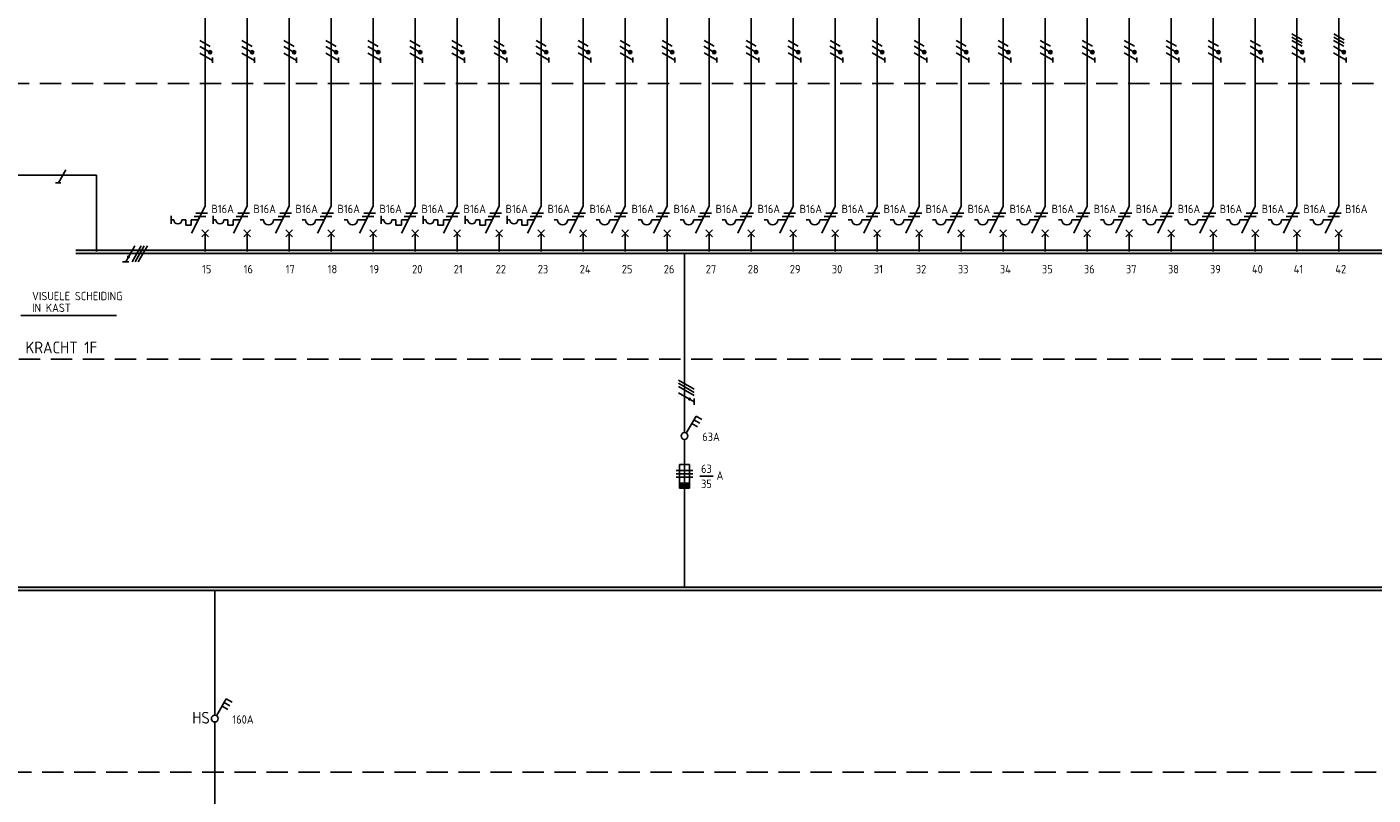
# Model space of a CAD drawing. Header units: millimetres. Extents: x 0 to 1189, y 0 to 841.
# Tile 3 of 7: x 335 to 735, y 345 to 574. Entities that reach past the tile are written whole.
import ezdxf
from ezdxf.enums import TextEntityAlignment as Align

# ---------------------------------------------------------------- set-up
doc = ezdxf.new("R2010")
doc.units = ezdxf.units.MM
doc.linetypes.add('HIDDEN', pattern=[9.525, 6.35, -3.175])
doc.layers.get('0').update_dxf_attribs({"linetype": 'CONTINUOUS'})
for name, color, linetype in [('1', 7, 'CONTINUOUS'), ('40', 1, 'CONTINUOUS'), ('70', 1, 'CONTINUOUS'), ('71', 2, 'CONTINUOUS'), ('73', 4, 'CONTINUOUS'), ('LIJN025', 10, 'CONTINUOUS'), ('LIJN035', 50, 'CONTINUOUS'), ('LIJN050', 90, 'CONTINUOUS'), ('TEKST25', 10, 'CONTINUOUS'), ('TEKST35', 50, 'CONTINUOUS')]:
    doc.layers.add(name, color=color, linetype=linetype)
doc.styles.add('5_0', font='iso.shx')
doc.styles.add('ISO', font='ISO.SHX')
doc.styles.add('NEN', font='iso.shx')

# ---------------------------------------------------------------- blocks, each defined once
blk = doc.blocks.new('AARDLEKSCH')
at = {"layer": '1', "color": 2}
for p, q in [((-10.09, 4), (-9.29, 4)), ((-6.89, 4), (-5.69, 4)), ((-5.69, 4), (-5.69, 2.4)), ((-5.69, 2.4), (-4.09, 2.4)), ((-4.09, 2.4), (-4.09, 4)), ((-4.09, 4), (-2.03, 4))]:
    blk.add_line(p, q, dxfattribs=at)
blk.add_arc((-8.09, 4), 1.2, 180, 0, dxfattribs=at)
at = {"layer": 'LIJN050'}
blk.add_line((-10.09, 2.79), (-10.09, 5.19), dxfattribs=at)

msp = doc.modelspace()

# ---------------------------------------------------------------- linework, layer by layer
at = {"color": 10}
for p, q in [((366.69, 508.46), (363.98, 503.77)), ((368.56, 508.46), (365.86, 503.77)), ((369.5, 508.46), (366.79, 503.77)), ((369.5, 508.46), (366.79, 503.77)), ((370.44, 508.46), (367.73, 503.77)), ((364.92, 503.77), (363.04, 503.77)), ((528.45, 468.54), (533.14, 465.83)), ((528.45, 467.6), (533.14, 464.89)), ((528.45, 467.6), (533.14, 464.89)), ((528.45, 466.66), (533.14, 463.96)), ((528.45, 464.79), (533.14, 462.08)), ((533.14, 463.02), (533.14, 461.14))]:
    msp.add_line(p, q, dxfattribs=at)
for p, q in [((369.5, 508.46), (366.79, 503.77)), ((528.45, 467.6), (533.14, 464.89))]:
    msp.add_line(p, q)
at = {"color": 10, "const_width": 0.469}
for points in [[(365, 505.06, 1), (364.59, 505.3, 1)], [(531.85, 463.1, 1), (531.62, 462.69, 1)]]:
    msp.add_lwpolyline(points, format="xyb", close=True, dxfattribs=at)
at = {"layer": '1', "color": 1}
for p, q in [((389.09, 567.83), (386.06, 569.58)), ((401.59, 567.83), (398.56, 569.58)), ((414.09, 567.83), (411.06, 569.58)), ((426.59, 567.83), (423.56, 569.58)), ((439.09, 567.83), (436.06, 569.58)), ((451.59, 567.83), (448.56, 569.58)), ((464.09, 567.83), (461.06, 569.58)), ((476.59, 567.87), (473.56, 569.62)), ((489.09, 567.87), (486.06, 569.62)), ((501.59, 567.87), (498.56, 569.62)), ((514.09, 567.87), (511.06, 569.62)), ((526.59, 567.87), (523.56, 569.62)), ((539.09, 567.87), (536.06, 569.62)), ((551.59, 567.87), (548.56, 569.62)), ((564.09, 567.87), (561.06, 569.62)), ((576.59, 567.87), (573.56, 569.62)), ((589.09, 567.87), (586.06, 569.62)), ((601.59, 567.87), (598.56, 569.62)), ((614.09, 567.87), (611.06, 569.62)), ((626.59, 567.87), (623.56, 569.62)), ((639.09, 567.87), (636.06, 569.62)), ((651.59, 567.87), (648.56, 569.62)), ((664.09, 567.87), (661.06, 569.62)), ((676.59, 567.87), (673.56, 569.62)), ((689.09, 567.87), (686.06, 569.62)), ((701.59, 567.87), (698.56, 569.62)), ((713.99, 569.8), (710.96, 571.55)), ((713.99, 568.8), (710.96, 570.55)), ((713.99, 567.87), (710.96, 569.62)), ((726.39, 567.87), (723.36, 569.62)), ((726.49, 569.8), (723.46, 571.55)), ((726.49, 568.8), (723.46, 570.55)), ((389.01, 566.1), (386.03, 567.83)), ((389.84, 563.67), (386.06, 565.85)), ((401.51, 566.1), (398.53, 567.83)), ((402.34, 563.67), (398.56, 565.85)), ((414.01, 566.1), (411.03, 567.83)), ((414.84, 563.67), (411.06, 565.85)), ((426.51, 566.1), (423.53, 567.83)), ((427.34, 563.67), (423.56, 565.85)), ((439.01, 566.1), (436.03, 567.83)), ((439.84, 563.67), (436.06, 565.85)), ((451.51, 566.1), (448.53, 567.83)), ((452.34, 563.67), (448.56, 565.85)), ((464.01, 566.1), (461.03, 567.83)), ((464.84, 563.67), (461.06, 565.85)), ((476.51, 566.15), (473.53, 567.88)), ((477.34, 563.71), (473.56, 565.9)), ((489.01, 566.15), (486.03, 567.88)), ((489.84, 563.71), (486.06, 565.9)), ((501.51, 566.15), (498.53, 567.88)), ((502.34, 563.71), (498.56, 565.9)), ((514.01, 566.15), (511.03, 567.88)), ((514.84, 563.71), (511.06, 565.9)), ((526.51, 566.15), (523.53, 567.88)), ((527.34, 563.71), (523.56, 565.9)), ((539.01, 566.15), (536.03, 567.88)), ((539.84, 563.71), (536.06, 565.9)), ((551.51, 566.15), (548.53, 567.88)), ((552.34, 563.71), (548.56, 565.9)), ((564.01, 566.15), (561.03, 567.88)), ((564.84, 563.71), (561.06, 565.9)), ((576.51, 566.15), (573.53, 567.88)), ((577.34, 563.71), (573.56, 565.9)), ((589.01, 566.15), (586.03, 567.88)), ((589.84, 563.71), (586.06, 565.9)), ((601.51, 566.15), (598.53, 567.88)), ((602.34, 563.71), (598.56, 565.9)), ((614.01, 566.15), (611.03, 567.88)), ((614.84, 563.71), (611.06, 565.9)), ((626.51, 566.15), (623.53, 567.88)), ((627.34, 563.71), (623.56, 565.9)), ((639.01, 566.15), (636.03, 567.88)), ((639.84, 563.71), (636.06, 565.9)), ((651.51, 566.15), (648.53, 567.88)), ((652.34, 563.71), (648.56, 565.9)), ((664.01, 566.15), (661.03, 567.88)), ((664.84, 563.71), (661.06, 565.9)), ((676.51, 566.15), (673.53, 567.88)), ((677.34, 563.71), (673.56, 565.9)), ((689.01, 566.15), (686.03, 567.88)), ((689.84, 563.71), (686.06, 565.9)), ((701.51, 566.15), (698.53, 567.88)), ((702.34, 563.71), (698.56, 565.9)), ((713.91, 566.15), (710.93, 567.88)), ((714.74, 563.71), (710.96, 565.9)), ((726.31, 566.15), (723.33, 567.88)), ((727.14, 563.71), (723.36, 565.9)), ((346.16, 531.07), (343.98, 527.28)), ((527.76, 441.64), (532.76, 441.64)), ((532.76, 441.64), (527.76, 441.64)), ((527.76, 440.64), (532.76, 440.64)), ((527.76, 439.64), (532.76, 439.64))]:
    msp.add_line(p, q, dxfattribs=at)
at = {"layer": '1', "color": 2}
for p, q in [((383.56, 512.21), (387.58, 520.25)), ((396.06, 512.21), (400.08, 520.25)), ((408.56, 512.21), (412.58, 520.25)), ((421.06, 512.21), (425.08, 520.25)), ((433.56, 512.21), (437.58, 520.25)), ((446.06, 512.21), (450.08, 520.25)), ((458.56, 512.21), (462.58, 520.25)), ((471.06, 512.21), (475.08, 520.25)), ((483.56, 512.21), (487.58, 520.25)), ((496.06, 512.21), (500.08, 520.25)), ((508.56, 512.21), (512.58, 520.25)), ((521.06, 512.21), (525.08, 520.25)), ((533.56, 512.21), (537.58, 520.25)), ((546.06, 512.21), (550.08, 520.25)), ((558.56, 512.21), (562.58, 520.25)), ((571.06, 512.21), (575.08, 520.25)), ((583.56, 512.21), (587.58, 520.25)), ((596.06, 512.21), (600.08, 520.25)), ((608.56, 512.21), (612.58, 520.25)), ((621.06, 512.21), (625.08, 520.25)), ((633.56, 512.21), (637.58, 520.25)), ((646.06, 512.21), (650.08, 520.25)), ((658.56, 512.21), (662.58, 520.25)), ((671.06, 512.21), (675.08, 520.25)), ((683.56, 512.21), (687.58, 520.25)), ((696.06, 512.21), (700.08, 520.25)), ((708.46, 512.21), (712.48, 520.25)), ((720.86, 512.21), (724.88, 520.25)), ((403.98, 516.21), (404.98, 516.21)), ((407.98, 516.21), (410.56, 516.21)), ((416.48, 516.21), (417.48, 516.21)), ((420.48, 516.21), (423.06, 516.21)), ((428.98, 516.21), (429.98, 516.21)), ((432.98, 516.21), (435.56, 516.21)), ((491.48, 516.21), (492.48, 516.21)), ((495.48, 516.21), (498.06, 516.21)), ((503.98, 516.21), (504.98, 516.21)), ((507.98, 516.21), (510.56, 516.21)), ((516.48, 516.21), (517.48, 516.21)), ((520.48, 516.21), (523.06, 516.21)), ((528.98, 516.21), (529.98, 516.21)), ((532.98, 516.21), (535.56, 516.21)), ((541.48, 516.21), (542.48, 516.21)), ((545.48, 516.21), (548.06, 516.21)), ((553.98, 516.21), (554.98, 516.21)), ((557.98, 516.21), (560.56, 516.21)), ((566.48, 516.21), (567.48, 516.21)), ((570.48, 516.21), (573.06, 516.21)), ((578.98, 516.21), (579.98, 516.21)), ((582.98, 516.21), (585.56, 516.21)), ((591.48, 516.21), (592.48, 516.21)), ((595.48, 516.21), (598.06, 516.21)), ((603.98, 516.21), (604.98, 516.21)), ((607.98, 516.21), (610.56, 516.21)), ((616.48, 516.21), (617.48, 516.21)), ((620.48, 516.21), (623.06, 516.21)), ((628.98, 516.21), (629.98, 516.21)), ((632.98, 516.21), (635.56, 516.21)), ((641.48, 516.21), (642.48, 516.21)), ((645.48, 516.21), (648.06, 516.21)), ((653.98, 516.21), (654.98, 516.21)), ((657.98, 516.21), (660.56, 516.21)), ((666.48, 516.21), (667.48, 516.21)), ((670.48, 516.21), (673.06, 516.21)), ((678.98, 516.21), (679.98, 516.21)), ((682.98, 516.21), (685.56, 516.21)), ((691.48, 516.21), (692.48, 516.21)), ((695.48, 516.21), (698.06, 516.21)), ((703.88, 516.21), (704.88, 516.21)), ((707.88, 516.21), (710.46, 516.21)), ((716.28, 516.21), (717.28, 516.21)), ((720.28, 516.21), (722.86, 516.21)), ((528.76, 436.39), (528.76, 443.39)), ((528.76, 443.39), (531.76, 443.39)), ((531.76, 443.39), (531.76, 436.39)), ((531.76, 437.89), (528.76, 437.89)), ((531.76, 437.64), (528.76, 437.64)), ((531.76, 437.39), (528.76, 437.39)), ((531.76, 437.14), (528.76, 437.14)), ((531.76, 436.89), (528.76, 436.89)), ((531.76, 436.64), (528.76, 436.64)), ((531.76, 436.39), (528.76, 436.39))]:
    msp.add_line(p, q, dxfattribs=at)
at = {"layer": '1', "color": 1}
for centre in [(389.09, 566.08), (401.59, 566.08), (414.09, 566.08), (426.59, 566.08), (439.09, 566.08), (451.59, 566.08), (464.09, 566.08), (476.59, 566.12), (489.09, 566.12), (501.59, 566.12), (514.09, 566.12), (526.59, 566.12), (539.09, 566.12), (551.59, 566.12), (564.09, 566.12), (576.59, 566.12), (589.09, 566.12), (601.59, 566.12), (614.09, 566.12), (626.59, 566.12), (639.09, 566.12), (651.59, 566.12), (664.09, 566.12), (676.59, 566.12), (689.09, 566.12), (689.09, 566.12), (701.59, 566.12), (713.99, 566.12), (726.39, 566.12)]:
    msp.add_circle(centre, 0.5, dxfattribs=at)
at = {"layer": '1', "color": 2}
for centre in [(406.48, 516.21), (418.98, 516.21), (431.48, 516.21), (493.98, 516.21), (506.48, 516.21), (518.98, 516.21), (531.48, 516.21), (543.98, 516.21), (556.48, 516.21), (568.98, 516.21), (581.48, 516.21), (593.98, 516.21), (606.48, 516.21), (618.98, 516.21), (631.48, 516.21), (643.98, 516.21), (656.48, 516.21), (668.98, 516.21), (681.48, 516.21), (693.98, 516.21), (706.38, 516.21), (718.78, 516.21)]:
    msp.add_arc(centre, 1.5, 180, 0, dxfattribs=at)
at = {"layer": '70'}
for p, q in [((389.83, 562.95), (389.83, 564.51)), ((402.33, 562.95), (402.33, 564.51)), ((414.83, 562.95), (414.83, 564.51)), ((427.33, 562.95), (427.33, 564.51)), ((439.83, 562.95), (439.83, 564.51)), ((452.33, 562.95), (452.33, 564.51)), ((464.83, 562.95), (464.83, 564.51)), ((477.33, 563), (477.33, 564.55)), ((489.83, 563), (489.83, 564.55)), ((502.33, 563), (502.33, 564.55)), ((514.83, 563), (514.83, 564.55)), ((527.33, 563), (527.33, 564.55)), ((539.83, 563), (539.83, 564.55)), ((552.33, 563), (552.33, 564.55)), ((564.83, 563), (564.83, 564.55)), ((577.33, 563), (577.33, 564.55)), ((589.83, 563), (589.83, 564.55)), ((602.33, 563), (602.33, 564.55)), ((614.83, 563), (614.83, 564.55)), ((627.33, 563), (627.33, 564.55)), ((639.83, 563), (639.83, 564.55)), ((652.33, 563), (652.33, 564.55)), ((664.83, 563), (664.83, 564.55)), ((677.33, 563), (677.33, 564.55)), ((689.83, 563), (689.83, 564.55)), ((702.33, 563), (702.33, 564.55)), ((714.73, 563), (714.73, 564.55)), ((727.13, 563), (727.13, 564.55)), ((344.66, 527.28), (343.11, 527.28)), ((384.31, 517.21), (387.81, 517.21)), ((384.81, 518.21), (388.31, 518.21)), ((396.81, 517.21), (400.31, 517.21)), ((397.31, 518.21), (400.81, 518.21)), ((409.31, 517.21), (412.81, 517.21)), ((409.81, 518.21), (413.31, 518.21)), ((421.81, 517.21), (425.31, 517.21)), ((422.31, 518.21), (425.81, 518.21)), ((434.31, 517.21), (437.81, 517.21)), ((434.81, 518.21), (438.31, 518.21)), ((446.81, 517.21), (450.31, 517.21)), ((447.31, 518.21), (450.81, 518.21)), ((459.31, 517.21), (462.81, 517.21)), ((459.81, 518.21), (463.31, 518.21)), ((471.81, 517.21), (475.31, 517.21)), ((472.31, 518.21), (475.81, 518.21)), ((484.31, 517.21), (487.81, 517.21)), ((484.81, 518.21), (488.31, 518.21)), ((496.81, 517.21), (500.31, 517.21)), ((497.31, 518.21), (500.81, 518.21)), ((509.31, 517.21), (512.81, 517.21)), ((509.81, 518.21), (513.31, 518.21)), ((521.81, 517.21), (525.31, 517.21)), ((522.31, 518.21), (525.81, 518.21)), ((534.31, 517.21), (537.81, 517.21)), ((534.81, 518.21), (538.31, 518.21)), ((546.81, 517.21), (550.31, 517.21)), ((547.31, 518.21), (550.81, 518.21)), ((559.31, 517.21), (562.81, 517.21)), ((559.81, 518.21), (563.31, 518.21)), ((571.81, 517.21), (575.31, 517.21)), ((572.31, 518.21), (575.81, 518.21)), ((584.31, 517.21), (587.81, 517.21)), ((584.81, 518.21), (588.31, 518.21)), ((596.81, 517.21), (600.31, 517.21)), ((597.31, 518.21), (600.81, 518.21)), ((609.31, 517.21), (612.81, 517.21)), ((609.81, 518.21), (613.31, 518.21)), ((621.81, 517.21), (625.31, 517.21)), ((622.31, 518.21), (625.81, 518.21)), ((634.31, 517.21), (637.81, 517.21)), ((634.81, 518.21), (638.31, 518.21)), ((646.81, 517.21), (650.31, 517.21)), ((647.31, 518.21), (650.81, 518.21)), ((659.31, 517.21), (662.81, 517.21)), ((659.81, 518.21), (663.31, 518.21)), ((671.81, 517.21), (675.31, 517.21)), ((672.31, 518.21), (675.81, 518.21)), ((684.31, 517.21), (687.81, 517.21)), ((684.81, 518.21), (688.31, 518.21)), ((696.81, 517.21), (700.31, 517.21)), ((697.31, 518.21), (700.81, 518.21)), ((709.21, 517.21), (712.71, 517.21)), ((709.71, 518.21), (713.21, 518.21)), ((721.61, 517.21), (725.11, 517.21)), ((722.11, 518.21), (725.61, 518.21)), ((534.77, 439.9), (538.77, 439.9))]:
    msp.add_line(p, q, dxfattribs=at)
at = {"layer": '70', "const_width": 0.5}
for points in [[(389.09, 566.33, 1), (389.09, 565.83, 1)], [(401.59, 566.33, 1), (401.59, 565.83, 1)], [(414.09, 566.33, 1), (414.09, 565.83, 1)], [(426.59, 566.33, 1), (426.59, 565.83, 1)], [(439.09, 566.33, 1), (439.09, 565.83, 1)], [(451.59, 566.33, 1), (451.59, 565.83, 1)], [(464.09, 566.33, 1), (464.09, 565.83, 1)], [(476.59, 566.37, 1), (476.59, 565.87, 1)], [(489.09, 566.37, 1), (489.09, 565.87, 1)], [(501.59, 566.37, 1), (501.59, 565.87, 1)], [(514.09, 566.37, 1), (514.09, 565.87, 1)], [(526.59, 566.37, 1), (526.59, 565.87, 1)], [(539.09, 566.37, 1), (539.09, 565.87, 1)], [(551.59, 566.37, 1), (551.59, 565.87, 1)], [(564.09, 566.37, 1), (564.09, 565.87, 1)], [(576.59, 566.37, 1), (576.59, 565.87, 1)], [(601.59, 566.37, 1), (601.59, 565.87, 1)], [(626.59, 566.37, 1), (626.59, 565.87, 1)], [(651.59, 566.37, 1), (651.59, 565.87, 1)], [(676.59, 566.37, 1), (676.59, 565.87, 1)], [(689.09, 566.37, 1), (689.09, 565.87, 1)], [(701.59, 566.37, 1), (701.59, 565.87, 1)], [(713.99, 566.37, 1), (713.99, 565.87, 1)], [(726.39, 566.37, 1), (726.39, 565.87, 1)]]:
    msp.add_lwpolyline(points, format="xyb", close=True, dxfattribs=at)
at = {"layer": '70'}
for centre, start, end in [((589.09, 566.12), 90, 270), ((589.09, 566.12), 270, 90), ((614.09, 566.12), 90, 270), ((614.09, 566.12), 270, 90), ((639.09, 566.12), 90, 270), ((639.09, 566.12), 270, 90), ((664.09, 566.12), 90, 270), ((664.09, 566.12), 270, 90), ((689.09, 566.12), 90, 270), ((689.09, 566.12), 270, 90)]:
    msp.add_arc(centre, 0.25, start, end, dxfattribs=at)
at = {"layer": '71'}
for p, q in [((388.58, 511.21), (386.58, 513.21)), ((386.58, 511.21), (388.58, 513.21)), ((399.08, 511.21), (401.08, 513.21)), ((401.08, 511.21), (399.08, 513.21)), ((411.58, 511.21), (413.58, 513.21)), ((413.58, 511.21), (411.58, 513.21)), ((424.08, 511.21), (426.08, 513.21)), ((426.08, 511.21), (424.08, 513.21)), ((436.58, 511.21), (438.58, 513.21)), ((438.58, 511.21), (436.58, 513.21)), ((449.08, 511.21), (451.08, 513.21)), ((451.08, 511.21), (449.08, 513.21)), ((463.58, 511.21), (461.58, 513.21)), ((461.58, 511.21), (463.58, 513.21)), ((476.08, 511.21), (474.08, 513.21)), ((474.08, 511.21), (476.08, 513.21)), ((488.58, 511.21), (486.58, 513.21)), ((486.58, 511.21), (488.58, 513.21)), ((501.08, 511.21), (499.08, 513.21)), ((499.08, 511.21), (501.08, 513.21)), ((513.58, 511.21), (511.58, 513.21)), ((511.58, 511.21), (513.58, 513.21)), ((526.08, 511.21), (524.08, 513.21)), ((524.08, 511.21), (526.08, 513.21)), ((538.58, 511.21), (536.58, 513.21)), ((536.58, 511.21), (538.58, 513.21)), ((551.08, 511.21), (549.08, 513.21)), ((549.08, 511.21), (551.08, 513.21)), ((563.58, 511.21), (561.58, 513.21)), ((561.58, 511.21), (563.58, 513.21)), ((576.08, 511.21), (574.08, 513.21)), ((574.08, 511.21), (576.08, 513.21)), ((588.58, 511.21), (586.58, 513.21)), ((586.58, 511.21), (588.58, 513.21)), ((601.08, 511.21), (599.08, 513.21)), ((599.08, 511.21), (601.08, 513.21)), ((613.58, 511.21), (611.58, 513.21)), ((611.58, 511.21), (613.58, 513.21)), ((626.08, 511.21), (624.08, 513.21)), ((624.08, 511.21), (626.08, 513.21)), ((638.58, 511.21), (636.58, 513.21)), ((636.58, 511.21), (638.58, 513.21)), ((651.08, 511.21), (649.08, 513.21)), ((649.08, 511.21), (651.08, 513.21)), ((663.58, 511.21), (661.58, 513.21)), ((661.58, 511.21), (663.58, 513.21)), ((676.08, 511.21), (674.08, 513.21)), ((674.08, 511.21), (676.08, 513.21)), ((688.58, 511.21), (686.58, 513.21)), ((686.58, 511.21), (688.58, 513.21)), ((701.08, 511.21), (699.08, 513.21)), ((699.08, 511.21), (701.08, 513.21)), ((711.48, 511.21), (713.48, 513.21)), ((713.48, 511.21), (711.48, 513.21)), ((723.88, 511.21), (725.88, 513.21)), ((725.88, 511.21), (723.88, 513.21)), ((530.77, 452.76), (533.67, 457.78)), ((533.04, 456.7), (534.77, 455.7)), ((533.67, 457.78), (535.4, 456.78)), ((532.42, 455.61), (534.15, 454.61)), ((390.98, 368.67), (393.88, 373.68)), ((393.25, 372.6), (394.99, 371.6)), ((393.88, 373.68), (395.61, 372.68)), ((392.63, 371.52), (394.36, 370.52))]:
    msp.add_line(p, q, dxfattribs=at)
for centre in [(530.26, 451.9), (390.47, 367.8)]:
    msp.add_circle(centre, 1, dxfattribs=at)
at = {"layer": '73'}
for p, q in [((349.09, 507.23), (936.42, 507.23)), ((349.09, 506.23), (936.42, 506.23)), ((159.74, 406.93), (1026.39, 406.93)), ((159.74, 405.93), (1026.39, 405.93))]:
    msp.add_line(p, q, dxfattribs=at)
for points in [[(936.42, 506.23), (936.42, 507.23), (349.09, 506.23), (349.09, 507.23)], [(1026.39, 405.93), (1026.39, 406.93), (159.74, 405.93), (159.74, 406.93)]]:
    msp.add_solid(points, dxfattribs=at)
at = {"layer": 'LIJN025', "linetype": 'HIDDEN'}
for p, q in [((81.21, 556.8), (1050.35, 556.8)), ((957.67, 474.8), (81.21, 474.8)), ((1050.35, 351.87), (81.21, 351.87))]:
    msp.add_line(p, q, dxfattribs=at)
at = {"layer": 'LIJN025'}
msp.add_line((332.77, 487.8), (361.27, 487.8), dxfattribs=at)
at = {"layer": 'LIJN035'}
for p, q in [((387.58, 520.25), (387.58, 732.8)), ((400.08, 520.25), (400.08, 732.8)), ((412.58, 520.25), (412.58, 732.8)), ((425.08, 520.25), (425.08, 732.8)), ((437.58, 520.25), (437.58, 732.8)), ((450.08, 520.25), (450.08, 732.8)), ((462.58, 520.25), (462.58, 732.8)), ((475.08, 520.25), (475.08, 732.8)), ((487.58, 520.25), (487.58, 732.8)), ((500.08, 520.25), (500.08, 732.8)), ((512.58, 520.25), (512.58, 732.8)), ((525.08, 520.25), (525.08, 732.8)), ((537.58, 520.25), (537.58, 732.8)), ((550.08, 520.25), (550.08, 732.8)), ((562.58, 520.25), (562.58, 732.8)), ((575.08, 520.25), (575.08, 732.8)), ((587.58, 520.25), (587.58, 732.8)), ((600.08, 520.25), (600.08, 732.8)), ((612.58, 520.25), (612.58, 732.8)), ((625.08, 520.25), (625.08, 732.8)), ((637.58, 520.25), (637.58, 732.8)), ((650.08, 520.25), (650.08, 732.8)), ((662.58, 520.25), (662.58, 732.8)), ((675.08, 520.25), (675.08, 732.8)), ((687.58, 520.25), (687.58, 732.8)), ((700.08, 520.25), (700.08, 732.8)), ((712.48, 520.25), (712.48, 732.8)), ((724.88, 520.25), (724.88, 732.8)), ((296.59, 529.55), (355.29, 529.55)), ((355.29, 506.8), (355.29, 529.55)), ((355.29, 506.8), (355.29, 512.3)), ((387.58, 506.8), (387.58, 512.3)), ((400.08, 506.8), (400.08, 512.3)), ((412.58, 506.8), (412.58, 512.3)), ((425.08, 506.8), (425.08, 512.3)), ((437.58, 506.8), (437.58, 512.3)), ((450.08, 506.8), (450.08, 512.3)), ((462.58, 506.8), (462.58, 512.3)), ((475.08, 506.8), (475.08, 512.3)), ((487.58, 506.8), (487.58, 512.3)), ((500.08, 506.8), (500.08, 512.3)), ((512.58, 506.8), (512.58, 512.3)), ((525.08, 506.8), (525.08, 512.3)), ((537.58, 506.8), (537.58, 512.3)), ((550.08, 506.8), (550.08, 512.3)), ((562.58, 506.8), (562.58, 512.3)), ((575.08, 506.8), (575.08, 512.3)), ((587.58, 506.8), (587.58, 512.3)), ((600.08, 506.8), (600.08, 512.3)), ((612.58, 506.8), (612.58, 512.3)), ((625.08, 506.8), (625.08, 512.3)), ((637.58, 506.8), (637.58, 512.3)), ((650.08, 506.8), (650.08, 512.3)), ((662.58, 506.8), (662.58, 512.3)), ((675.08, 506.8), (675.08, 512.3)), ((687.58, 506.8), (687.58, 512.3)), ((700.08, 506.8), (700.08, 512.3)), ((712.48, 506.8), (712.48, 512.3)), ((724.88, 506.8), (724.88, 512.3)), ((530.26, 452.9), (530.26, 506.3)), ((530.26, 450.9), (530.26, 406.8))]:
    msp.add_line(p, q, dxfattribs=at)
at = {"layer": 'LIJN050'}
for p, q in [((390.48, 406.1), (390.48, 368.8)), ((390.48, 366.8), (390.48, 228.5))]:
    msp.add_line(p, q, dxfattribs=at)

# ---------------------------------------------------------------- block references
at = {"layer": 'LIJN025'}
for p in [(387.58, 512.21), (400.08, 512.21), (450.08, 512.21), (462.58, 512.21), (475.08, 512.21), (487.58, 512.21)]:
    msp.add_blockref('AARDLEKSCH', p, dxfattribs=at)

# ---------------------------------------------------------------- texts
at = {"layer": '40', "style": 'NEN'}
for s, p in [('B16A', (389.49, 518.22)), ('B16A', (401.99, 518.22)), ('B16A', (414.49, 518.22)), ('B16A', (426.99, 518.22)), ('B16A', (439.49, 518.22)), ('B16A', (451.99, 518.22)), ('B16A', (464.49, 518.22)), ('B16A', (476.99, 518.22)), ('B16A', (489.49, 518.22)), ('B16A', (501.99, 518.22)), ('B16A', (514.49, 518.22)), ('B16A', (526.99, 518.22)), ('B16A', (539.49, 518.22)), ('B16A', (551.99, 518.22)), ('B16A', (564.49, 518.22)), ('B16A', (576.99, 518.22)), ('B16A', (589.49, 518.22)), ('B16A', (601.99, 518.22)), ('B16A', (614.49, 518.22)), ('B16A', (626.99, 518.22)), ('B16A', (639.49, 518.22)), ('B16A', (651.99, 518.22)), ('B16A', (664.49, 518.22)), ('B16A', (676.99, 518.22)), ('B16A', (689.49, 518.22)), ('B16A', (701.99, 518.22)), ('B16A', (714.39, 518.22)), ('B16A', (726.79, 518.22)), ('A', (539.77, 438.9))]:
    msp.add_text(s, height=2.5, dxfattribs=at).set_placement(p)
for s, p in [('63', (536.77, 440.9)), ('35', (536.77, 436.4))]:
    msp.add_text(s, height=2.5, dxfattribs=at).set_placement(p, align=Align.CENTER)
at = {"layer": 'TEKST25', "style": '5_0'}
for s, p in [('15', (386.69, 500.3)), ('16', (399.08, 500.3)), ('17', (411.58, 500.3)), ('18', (424.08, 500.3)), ('19', (436.58, 500.3)), ('20', (449.19, 500.3)), ('21', (461.58, 500.3)), ('22', (474.08, 500.3)), ('23', (486.58, 500.3)), ('24', (499.08, 500.3)), ('25', (511.58, 500.3)), ('26', (524.08, 500.3)), ('27', (536.58, 500.3)), ('28', (549.08, 500.3)), ('29', (561.58, 500.3)), ('30', (574.08, 500.3)), ('31', (586.58, 500.3)), ('32', (599.08, 500.3)), ('33', (611.58, 500.3)), ('34', (624.08, 500.3)), ('35', (636.58, 500.3)), ('36', (649.08, 500.3)), ('37', (661.58, 500.3)), ('38', (674.08, 500.3)), ('39', (686.58, 500.3)), ('40', (699.08, 500.3)), ('41', (711.48, 500.3)), ('42', (723.88, 500.3)), ('VISUELE SCHEIDING', (336.13, 492.3)), ('IN KAST', (336.13, 488.8)), ('63A', (535.51, 450.4)), ('160A', (395.72, 366.3))]:
    msp.add_text(s, height=2.5, dxfattribs=at).set_placement(p)
at = {"layer": 'TEKST35', "linetype": 'HIDDEN', "style": 'ISO'}
msp.add_text('KRACHT 1F', height=3.5, dxfattribs=at).set_placement((334.19, 476.49))
at = {"layer": 'TEKST35', "style": 'NEN'}
msp.add_text('HS', height=3.5, dxfattribs=at).set_placement((383.78, 366.32))

doc.saveas('drawing.dxf')
